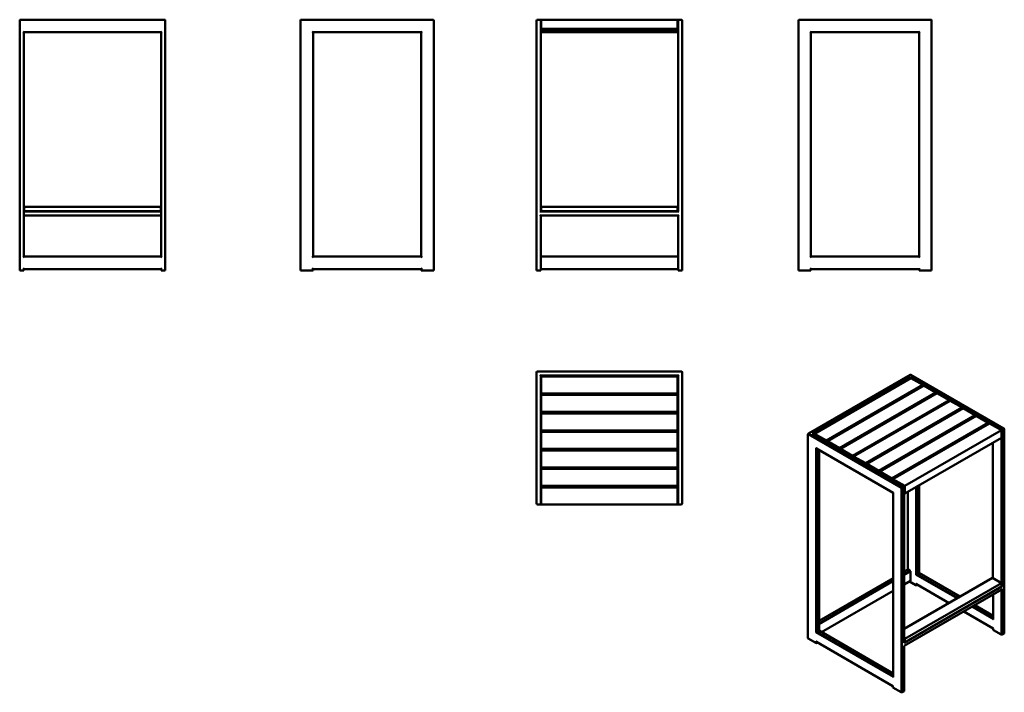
# Model space of a CAD drawing. Header units: millimetres. Extents: x 844 to 3212, y 847 to 2465.
import ezdxf

# ---------------------------------------------------------------- set-up
doc = ezdxf.new("R2010")
doc.units = ezdxf.units.MM
doc.header["$LTSCALE"] = 10
doc.layers.add('Visible (ANSI)', color=7, linetype='Continuous', lineweight=50)
doc.layers.add('Visible Narrow (ANSI)', color=7, linetype='Continuous', lineweight=35)

msp = doc.modelspace()

# ---------------------------------------------------------------- linework, layer by layer
at = {"layer": 'Visible (ANSI)'}
for p, q in [((844.4, 2462.5), (844.4, 1861.5)), ((1192.4, 2464.5), (846.4, 2464.5)), ((1194.4, 1861.5), (1194.4, 2462.5)), ((1521.8, 2464.5), (1519.8, 2464.5)), ((1519.8, 2464.5), (1519.8, 2462.5)), ((1519.8, 2462.5), (1519.8, 1861.5)), ((1837.8, 2464.5), (1521.8, 2464.5)), ((1839.8, 1861.5), (1839.8, 2462.5)), ((2087.4, 2462.5), (2087.4, 1861.5)), ((2095.4, 2464.5), (2089.4, 2464.5)), ((2098.4, 2464.5), (2095.4, 2464.5)), ((2097.4, 2003.5), (2097.4, 2462.5)), ((2098.4, 2442.5), (2098.4, 2464.5)), ((2426.4, 2464.5), (2098.4, 2464.5)), ((2429.4, 2464.5), (2426.4, 2464.5)), ((2426.4, 2464.5), (2426.4, 2442.5)), ((2427.4, 2462.5), (2427.4, 2003.5)), ((2435.4, 2464.5), (2429.4, 2464.5)), ((2437.4, 1861.5), (2437.4, 2462.5)), ((2716.9, 2462.5), (2716.9, 1861.5)), ((3034.9, 2464.5), (2718.9, 2464.5)), ((3036.9, 2464.5), (3034.9, 2464.5)), ((3036.9, 2462.5), (3036.9, 2464.5)), ((3036.9, 1861.5), (3036.9, 2462.5)), ((2098.4, 2442.5), (2097.4, 2442.5)), ((2097.4, 2439.5), (2427.4, 2439.5)), ((2098.4, 2442.5), (2426.4, 2442.5)), ((2427.4, 2442.5), (2426.4, 2442.5)), ((852.4, 2436.5), (854.4, 2434.5)), ((854.4, 1894.5), (854.4, 2434.5)), ((854.4, 2434.5), (1184.4, 2434.5)), ((1184.4, 2434.5), (1186.4, 2436.5)), ((1184.4, 2434.5), (1184.4, 1894.5)), ((1547.8, 2436.5), (1549.8, 2434.5)), ((1549.8, 2434.5), (1809.8, 2434.5)), ((1549.8, 1894.5), (1549.8, 2434.5)), ((1809.8, 2434.5), (1811.8, 2436.5)), ((1809.8, 2434.5), (1809.8, 1894.5)), ((2097.4, 2434.5), (2427.4, 2434.5)), ((2744.9, 2436.5), (2746.9, 2434.5)), ((2746.9, 1894.5), (2746.9, 2434.5)), ((2746.9, 2434.5), (3006.9, 2434.5)), ((3006.9, 2434.5), (3008.9, 2436.5)), ((3006.9, 2434.5), (3006.9, 1894.5)), ((1183.4, 2014.6), (855.4, 2014.6)), ((855.4, 2003.6), (855.4, 2014.6)), ((1183.4, 2014.6), (1183.4, 2003.6)), ((2098.4, 2003.6), (2098.4, 2014.6)), ((2098.4, 2014.6), (2426.4, 2014.6)), ((2426.4, 2014.6), (2426.4, 2003.6)), ((854.4, 2003.5), (1184.4, 2003.5)), ((854.4, 1993.5), (1184.4, 1993.5)), ((855.4, 2003.6), (1183.4, 2003.6)), ((2429.4, 2003.5), (2095.4, 2003.5)), ((2097.4, 1993.5), (2095.4, 1995.5)), ((2097.4, 1861.5), (2097.4, 1993.5)), ((2097.4, 1993.5), (2427.4, 1993.5)), ((2098.4, 2003.6), (2426.4, 2003.6)), ((2427.4, 1993.5), (2429.4, 1995.5)), ((2427.4, 1993.5), (2427.4, 1861.5)), ((852.4, 1892.5), (854.4, 1894.5)), ((1184.4, 1894.5), (854.4, 1894.5)), ((1184.4, 1894.5), (1186.4, 1892.5)), ((1547.8, 1892.5), (1549.8, 1894.5)), ((1809.8, 1894.5), (1549.8, 1894.5)), ((1809.8, 1894.5), (1811.8, 1892.5)), ((2427.4, 1894.5), (2097.4, 1894.5)), ((2744.9, 1892.5), (2746.9, 1894.5)), ((3006.9, 1894.5), (2746.9, 1894.5)), ((3006.9, 1894.5), (3008.9, 1892.5)), ((846.4, 1861.5), (844.4, 1861.5)), ((852.4, 1861.5), (846.4, 1861.5)), ((854.4, 1864.5), (852.4, 1866.5)), ((854.4, 1861.5), (852.4, 1861.5)), ((854.4, 1864.5), (1184.4, 1864.5)), ((854.4, 1861.5), (854.4, 1864.5)), ((1186.4, 1866.5), (1184.4, 1864.5)), ((1184.4, 1864.5), (1184.4, 1861.5)), ((1186.4, 1861.5), (1184.4, 1861.5)), ((1192.4, 1861.5), (1186.4, 1861.5)), ((1194.4, 1861.5), (1192.4, 1861.5)), ((1521.8, 1861.5), (1519.8, 1861.5)), ((1547.8, 1861.5), (1521.8, 1861.5)), ((1549.8, 1864.5), (1547.8, 1866.5)), ((1549.8, 1861.5), (1547.8, 1861.5)), ((1549.8, 1861.5), (1549.8, 1864.5)), ((1549.8, 1864.5), (1809.8, 1864.5)), ((1811.8, 1866.5), (1809.8, 1864.5)), ((1809.8, 1864.5), (1809.8, 1861.5)), ((1811.8, 1861.5), (1809.8, 1861.5)), ((1837.8, 1861.5), (1811.8, 1861.5)), ((1839.8, 1861.5), (1837.8, 1861.5)), ((2089.4, 1861.5), (2087.4, 1861.5)), ((2095.4, 1861.5), (2089.4, 1861.5)), ((2097.4, 1861.5), (2095.4, 1861.5)), ((2097.4, 1864.5), (2427.4, 1864.5)), ((2429.4, 1861.5), (2427.4, 1861.5)), ((2435.4, 1861.5), (2429.4, 1861.5)), ((2437.4, 1861.5), (2435.4, 1861.5)), ((2718.9, 1861.5), (2716.9, 1861.5)), ((2744.9, 1861.5), (2718.9, 1861.5)), ((2746.9, 1864.5), (2744.9, 1866.5)), ((2746.9, 1861.5), (2744.9, 1861.5)), ((2746.9, 1861.5), (2746.9, 1864.5)), ((2746.9, 1864.5), (3006.9, 1864.5)), ((3006.9, 1866.5), (3006.9, 1861.5)), ((3034.9, 1861.5), (3006.9, 1861.5)), ((3036.9, 1861.5), (3034.9, 1861.5)), ((2087.4, 1616.5), (2087.4, 1300.5)), ((2435.4, 1618.5), (2089.4, 1618.5)), ((2097.4, 1608.5), (2095.4, 1610.5)), ((2427.4, 1608.5), (2429.4, 1610.5)), ((2437.4, 1300.5), (2437.4, 1616.5)), ((2985.4, 1610.4), (2740.7, 1469.1)), ((3210.8, 1481.4), (2987.4, 1610.4)), ((2097.4, 1300.5), (2097.4, 1608.5)), ((2097.4, 1608.5), (2427.4, 1608.5)), ((2098.4, 1565.5), (2098.4, 1606.5)), ((2098.4, 1606.5), (2426.4, 1606.5)), ((2426.4, 1606.5), (2426.4, 1565.5)), ((2427.4, 1608.5), (2427.4, 1300.5)), ((2755.2, 1468.6), (2987.1, 1602.5)), ((2986.4, 1602.1), (2986.4, 1605.4)), ((2987.1, 1602.5), (3016.1, 1585.8)), ((2426.4, 1565.5), (2098.4, 1565.5)), ((3016.1, 1585.8), (2784.2, 1451.9)), ((2786.6, 1450.4), (3018.6, 1584.4)), ((3047.6, 1567.6), (2815.6, 1433.7)), ((2818.1, 1432.3), (3050, 1566.2)), ((3016.1, 1585.8), (3016.1, 1582.9)), ((3018.6, 1584.4), (3047.6, 1567.6)), ((3047.6, 1567.6), (3047.6, 1564.8)), ((3050, 1566.2), (3079, 1549.4)), ((2098.4, 1521), (2098.4, 1562)), ((2098.4, 1562), (2426.4, 1562)), ((2426.4, 1562), (2426.4, 1521)), ((3079, 1549.4), (2847.1, 1415.5)), ((2849.6, 1414.1), (3081.5, 1548)), ((3079, 1549.4), (3079, 1546.6)), ((3081.5, 1548), (3110.5, 1531.3)), ((2426.4, 1521), (2098.4, 1521)), ((2098.4, 1476.5), (2098.4, 1517.5)), ((2098.4, 1517.5), (2426.4, 1517.5)), ((2426.4, 1517.5), (2426.4, 1476.5)), ((3110.5, 1531.3), (2878.6, 1397.4)), ((2881, 1395.9), (3113, 1529.9)), ((3110.5, 1531.3), (3110.5, 1528.4)), ((3113, 1529.9), (3142, 1513.1)), ((3142, 1513.1), (2910, 1379.2)), ((2912.5, 1377.8), (3144.4, 1511.7)), ((3173.4, 1494.9), (2941.5, 1361)), ((2944, 1359.6), (3175.9, 1493.5)), ((3142, 1513.1), (3142, 1510.3)), ((3144.4, 1511.7), (3173.4, 1494.9)), ((3173.4, 1494.9), (3173.4, 1492.1)), ((3175.9, 1493.5), (3204.9, 1476.8)), ((2426.4, 1476.5), (2098.4, 1476.5)), ((2098.4, 1432), (2098.4, 1473)), ((2098.4, 1473), (2426.4, 1473)), ((2426.4, 1473), (2426.4, 1432)), ((2970.4, 1342.6), (2752.2, 1468.5)), ((2755.2, 1468.6), (2755.2, 1466.8)), ((2784.2, 1451.9), (2755.2, 1468.6)), ((3204.9, 1476.8), (2973, 1342.9)), ((3204.9, 1476.8), (3204.9, 1458.8)), ((3211.8, 1479.6), (3211.8, 988.9)), ((2739.7, 1467.4), (2739.7, 976.7)), ((2784.2, 1450.1), (2784.2, 1451.9)), ((2815.6, 1433.7), (2786.6, 1450.4)), ((2786.6, 1450.4), (2786.6, 1448.7)), ((2973, 1324.9), (3204.9, 1458.8)), ((3184.4, 1121.3), (3184.4, 1447)), ((2426.4, 1432), (2098.4, 1432)), ((2098.4, 1387.5), (2098.4, 1428.5)), ((2098.4, 1428.5), (2426.4, 1428.5)), ((2426.4, 1428.5), (2426.4, 1387.5)), ((2944.8, 1326.6), (2760.1, 1433.2)), ((2766.4, 995), (2766.4, 1429.6)), ((2815.6, 1431.9), (2815.6, 1433.7)), ((2847.1, 1415.5), (2818.1, 1432.3)), ((2818.1, 1432.3), (2818.1, 1430.5)), ((2847.1, 1413.8), (2847.1, 1415.5)), ((2878.6, 1397.4), (2849.6, 1414.1)), ((2849.6, 1414.1), (2849.6, 1412.3)), ((2878.6, 1395.6), (2878.6, 1397.4)), ((2426.4, 1387.5), (2098.4, 1387.5)), ((2098.4, 1343), (2098.4, 1384)), ((2098.4, 1384), (2426.4, 1384)), ((2426.4, 1384), (2426.4, 1343)), ((2910, 1379.2), (2881, 1395.9)), ((2881, 1395.9), (2881, 1394.2)), ((2910, 1377.4), (2910, 1379.2)), ((2941.5, 1361), (2912.5, 1377.8)), ((2912.5, 1377.8), (2912.5, 1376)), ((2941.5, 1359.3), (2941.5, 1361)), ((2973, 1342.9), (2944, 1359.6)), ((2944, 1359.6), (2944, 1357.8)), ((2097.4, 1334.5), (2098.4, 1334.5)), ((2426.4, 1343), (2098.4, 1343)), ((2098.4, 1298.5), (2098.4, 1339.5)), ((2098.4, 1339.5), (2426.4, 1339.5)), ((2426.4, 1339.5), (2426.4, 1298.5)), ((2426.4, 1334.5), (2427.4, 1334.5)), ((2944.8, 1326.6), (2945.4, 1327)), ((2944.8, 884.7), (2944.8, 1326.6)), ((2971.4, 966.1), (2971.4, 1340.8)), ((2971.4, 1325.8), (2973, 1324.9)), ((2973, 1324.9), (2973, 1342.9)), ((2980.2, 1141.9), (2980.2, 1329.1)), ((3006.8, 1133.8), (3006.8, 1344.4)), ((2098.4, 1304.5), (2097.4, 1304.5)), ((2427.4, 1304.5), (2426.4, 1304.5)), ((2089.4, 1298.5), (2095.4, 1298.5)), ((2098.4, 1298.5), (2095.4, 1298.5)), ((2426.4, 1298.5), (2098.4, 1298.5)), ((2429.4, 1298.5), (2426.4, 1298.5)), ((2429.4, 1298.5), (2435.4, 1298.5)), ((2980.2, 1141.9), (2971.4, 1136.9)), ((2980.2, 1141.9), (2980.7, 1141.6)), ((2985, 1139.2), (2980.7, 1141.6)), ((2986.4, 1115.5), (2986.4, 1136.7)), ((2944.8, 1121.5), (2766.4, 1018.5)), ((2971.4, 999.1), (3183.7, 1121.7)), ((2986, 1114.6), (2971.4, 1106.2)), ((2999.1, 1104), (2983.5, 1113.1)), ((2999.1, 1129.4), (3002, 1131)), ((3006.2, 1133.4), (3002, 1131)), ((3006.2, 1133.4), (3006.8, 1133.8)), ((3105.7, 1076.7), (3006.8, 1133.8)), ((3183.7, 1121.7), (3204.9, 1109.4)), ((2944.8, 1090.8), (2772.6, 991.4)), ((3207, 1101.6), (2970.8, 965.2)), ((3205.6, 1093.6), (2971.4, 958.4)), ((2973, 975.5), (3204.9, 1109.4)), ((2973, 966.5), (3204.9, 1100.5)), ((3079.1, 1061.3), (3000.5, 1106.6)), ((3003.5, 1104.9), (3002, 1104)), ((3204.9, 1109.4), (3204.9, 1100.5)), ((3185.2, 1023.6), (3185.2, 1081.8)), ((3185.2, 1030.8), (3141, 1056.3)), ((3185.2, 1000), (3114.4, 1040.9)), ((2765.8, 994.6), (2761.5, 992.2)), ((2765.8, 994.6), (2766.4, 995)), ((2944.8, 892), (2766.4, 995)), ((3185.8, 1000.4), (3185.2, 1000)), ((3185.2, 1000), (3185.2, 997.1)), ((3204.2, 985.7), (3185.8, 996.3)), ((2758.7, 965.2), (2740.3, 975.9)), ((2758.7, 990.6), (2761.5, 992.2)), ((2973, 975.5), (2971.4, 976.4)), ((2973, 966.5), (2973, 975.5)), ((3211.3, 988.1), (3207, 985.7)), ((2944, 861.7), (2760.1, 967.8)), ((2763.1, 966.1), (2761.5, 965.2)), ((2971.4, 958.4), (2970.8, 958.7)), ((2971.4, 967.4), (2973, 966.5)), ((2971.4, 958.4), (2971.4, 850.1)), ((2944, 862.4), (2944, 858.3)), ((2963.8, 846.9), (2944, 858.3)), ((2970.8, 849.3), (2966.6, 846.9))]:
    msp.add_line(p, q, dxfattribs=at)
for centre, start, end in [((846.4, 2462.5), 90, 180), ((1192.4, 2462.5), 0, 90), ((1521.8, 2462.5), 90, 180), ((1837.8, 2462.5), 0, 90), ((2089.4, 2462.5), 90, 180), ((2095.4, 2462.5), 0, 90), ((2429.4, 2462.5), 90, 180), ((2435.4, 2462.5), 0, 90), ((2718.9, 2462.5), 90, 180), ((3034.9, 2462.5), 0, 90), ((2089.4, 1616.5), 90, 180), ((2435.4, 1616.5), 0, 90), ((2986.4, 1608.6), 60, 120), ((2741.7, 1467.4), 120, 180), ((3209.8, 1479.6), 0, 60), ((2969.4, 1340.8), 0, 60), ((2089.4, 1300.5), 180, 270), ((2095.4, 1300.5), 270, 0), ((2429.4, 1300.5), 180, 270), ((2435.4, 1300.5), 270, 0)]:
    msp.add_arc(centre, 2, start, end, dxfattribs=at)
for centre, major_axis, start_param, end_param in [((2750.2, 1467.4), (-2.83, 0), 3.926991, 4.712389), ((2760.1, 1435.5), (1.41, -2.45), 4.712389, 5.497787), ((2985, 1137.5), (1, -1.73), 0.785398, 2.356194), ((2985, 1116.3), (1, -1.73), 0, 0.785398), ((3000.5, 1108.9), (1.41, -2.45), 4.712389, 5.497787), ((3000.5, 1104.9), (2, 0), 3.926991, 5.497787), ((3205.6, 1102.4), (-2, 0), 1.209429, 2.356194), ((3205.6, 1095.9), (1.41, 2.45), 3.926991, 4.712389), ((3187.2, 1022.4), (-1.41, 2.45), 0.785398, 1.570796), ((3187.2, 997.1), (-2, 0), 0, 0.785398), ((2741.7, 976.7), (-2, 0), 0, 0.785398), ((3205.6, 986.5), (2, 0), 3.926991, 5.497787), ((3209.8, 988.9), (2, 0), 5.497787, 6.283185), ((2760.1, 970.1), (1.41, -2.45), 4.712389, 5.497787), ((2760.1, 966.1), (2, 0), 3.926991, 5.497787), ((2969.4, 966.1), (2, 0), 5.497787, 6.283185), ((2946.8, 883.6), (-1.41, 2.45), 0.785398, 1.570796), ((2965.2, 847.7), (2, 0), 3.926991, 5.497787), ((2969.4, 850.1), (2, 0), 5.497787, 6.283185)]:
    msp.add_ellipse(centre, major_axis=major_axis, ratio=0.57735, start_param=start_param, end_param=end_param, dxfattribs=at)
at = {"layer": 'Visible Narrow (ANSI)'}
for p, q in [((2741.7, 1469), (2986.4, 1610.3)), ((2986.4, 1610.3), (3209.8, 1481.3)), ((2986.4, 1605.4), (2750.2, 1469)), ((3205.6, 1478.8), (2986.4, 1605.4)), ((3016.1, 1585), (3017.9, 1583.9)), ((3047.6, 1566.8), (3049.3, 1565.8)), ((3079, 1548.6), (3080.8, 1547.6)), ((3110.5, 1530.5), (3112.3, 1529.4)), ((3142, 1512.3), (3143.7, 1511.3)), ((3173.4, 1494.1), (3175.2, 1493.1)), ((2965.2, 1340), (2741.7, 1469)), ((2750.2, 1469), (2969.4, 1342.5)), ((2753.6, 1467.7), (2755.2, 1468.6)), ((3209.8, 1481.3), (3205.6, 1478.8)), ((3207, 1476.4), (3211.3, 1478.8)), ((3207, 1101.6), (3207, 1476.4)), ((3211.3, 1478.8), (3211.3, 988.1)), ((2740.3, 1466.6), (2963.8, 1337.6)), ((2740.3, 975.9), (2740.3, 1466.6)), ((3204.2, 1458.4), (3204.2, 1109.8)), ((2758.7, 1434.7), (2758.7, 990.6)), ((2945.4, 1327), (2758.7, 1434.7)), ((2761.5, 992.2), (2761.5, 1432.4)), ((2765.8, 1430), (2765.8, 994.6)), ((2945.4, 882.8), (2945.4, 1327)), ((2963.8, 1337.6), (2963.8, 846.9)), ((2969.4, 1342.5), (2965.2, 1340)), ((2966.6, 1337.6), (2970.8, 1340)), ((2966.6, 846.9), (2966.6, 1337.6)), ((2970.8, 1340), (2970.8, 965.2)), ((2980.7, 1141.6), (2980.7, 1329.4)), ((2999.1, 1340), (2999.1, 1129.4)), ((3002, 1131), (3002, 1341.6)), ((3006.2, 1344.1), (3006.2, 1133.4)), ((2971.4, 1136.2), (2980.7, 1141.6)), ((2985, 1139.2), (2971.4, 1131.3)), ((2971.4, 1128.1), (2986.4, 1136.7)), ((2766.4, 1017.8), (2944.8, 1120.9)), ((2944.8, 1116), (2766.4, 1012.9)), ((2986.4, 1115.5), (2971.4, 1106.8)), ((2999.1, 1129.4), (3098.1, 1072.2)), ((3100.9, 1073.9), (3002, 1131)), ((3006.2, 1133.4), (3105.1, 1076.3)), ((2766.4, 1009.7), (2944.8, 1112.7)), ((2944.8, 1091.5), (2772, 991.7)), ((3207, 1095.1), (2970.8, 958.7)), ((2999.1, 1108.1), (2999.1, 1104)), ((3079.7, 1061.6), (2999.1, 1108.1)), ((3002, 1104), (3002, 1105.8)), ((3204.2, 1092.8), (3204.2, 985.7)), ((3207, 985.7), (3207, 1095.1)), ((3185.8, 1021.6), (3185.8, 1082.1)), ((3133.4, 1051.9), (3185.8, 1021.6)), ((3185.2, 1025.2), (3136.2, 1053.5)), ((3140.4, 1055.9), (3185.2, 1030.1)), ((3185.8, 1000.4), (3115, 1041.2)), ((2765.8, 994.6), (2944.8, 891.3)), ((3185.8, 996.3), (3185.8, 1000.4)), ((2758.7, 990.6), (2945.4, 882.8)), ((2944.8, 886.4), (2761.5, 992.2)), ((2758.7, 969.3), (2758.7, 965.2)), ((2944, 862.4), (2758.7, 969.3)), ((2761.5, 965.2), (2761.5, 967)), ((2970.8, 958.7), (2970.8, 849.3))]:
    msp.add_line(p, q, dxfattribs=at)
for centre, major_axis, start_param, end_param in [((2986.4, 1608.6), (-1, 1.73), 5.497787, 6.283185), ((2986.4, 1608.6), (1, 1.73), 0, 0.785398), ((2741.7, 1467.4), (1, 1.73), 0.785398, 2.356194), ((2741.7, 1467.4), (-1, 1.73), 5.497787, 6.283185), ((3205.6, 1477.2), (-1, -1.73), 3.926991, 5.073756), ((3205.6, 1477.2), (2, 0), 4.351022, 5.497787), ((3205.6, 1477.2), (-1, 1.73), 3.926991, 5.497787), ((3209.8, 1479.6), (1, 1.73), 0, 0.785398), ((3209.8, 1479.6), (1, -1.73), 0.785398, 2.356194), ((3209.8, 1479.6), (2, 0), 5.497787, 6.283185), ((2741.7, 1467.4), (-2, 0), 0, 0.785398), ((2965.2, 1338.4), (-1, -1.73), 3.926991, 5.497787), ((2965.2, 1338.4), (2, 0), 3.926991, 5.497787), ((2965.2, 1338.4), (-1, 1.73), 3.926991, 5.497787), ((2969.4, 1340.8), (1, 1.73), 0, 0.785398), ((2969.4, 1340.8), (1, -1.73), 0.785398, 2.356194), ((2969.4, 1340.8), (2, 0), 5.497787, 6.283185)]:
    msp.add_ellipse(centre, major_axis=major_axis, ratio=0.57735, start_param=start_param, end_param=end_param, dxfattribs=at)

doc.saveas('drawing.dxf')
